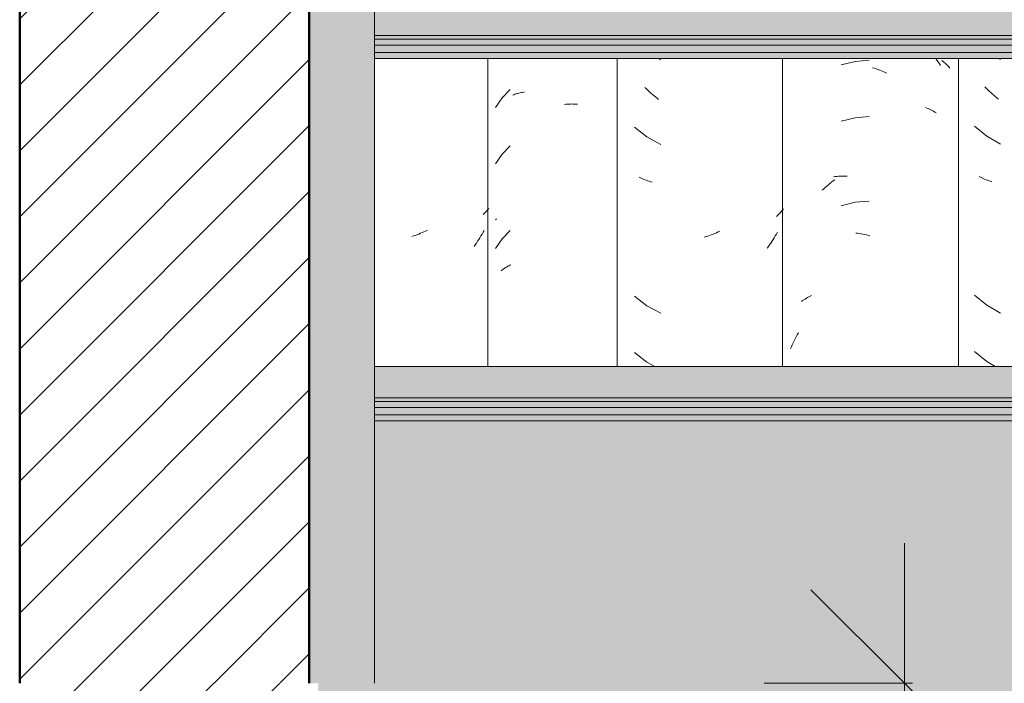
# Model space of a CAD drawing. Header units: metres. Extents: x -28.2 to -1.6, y -1.6 to 5.9.
# Tile 48 of 88: x -17.152 to -16.625, y 2.65 to 3.005. Entities that reach past the tile are written whole.
import ezdxf

# ---------------------------------------------------------------- set-up
doc = ezdxf.new("R2010")
doc.units = ezdxf.units.M
for name, color, linetype, lineweight in [('A-ANNO-DIMS', 7, 'Continuous', 9), ('A-ANNO-DIMS-50', 7, 'Continuous', 9), ('A-DETL-GENF', 7, 'Continuous', 5), ('A-FLOR-PATT', 7, 'Continuous', 50), ('A-GLAZ-CWMG', 7, 'Continuous', 5), ('A-ROOF', 7, 'Continuous', 5), ('A-WALL-PATT', 7, 'Continuous', 5), ('I-WALL', 7, 'Continuous', 5)]:
    doc.layers.add(name, color=color, linetype=linetype, lineweight=lineweight)
doc.layers.add('A-DETL', color=7, linetype='Continuous', lineweight=5, true_color=0x00a600)
doc.styles.add('Arial_1', font='arial.ttf', dxfattribs={"height": 0.075})
doc.dimstyles.new('Com_linha__ref__contínua__-_Cor_Vermelha_Arial_1_5mm_2', dxfattribs={"dimscale": 0.3048, "dimtxt": 0.076519, "dimasz": 0.328084, "dimexe": 0.246063, "dimexo": 0.246063, "dimgap": 0.024606, "dimtad": 1, "dimdec": 1, "dimlfac": 100, "dimrnd": 0.1, "dimdsep": 46, "dimtxsty": 'Arial_1', "dimblk1": 'OBLIQUE', "dimblk2": 'OBLIQUE', "dimsah": 1, "dimcen": 0.09, "dimdle": 0.246063, "dimazin": 0, "dimtfac": 1, "dimtdec": 4, "dimtix": 1, "dimtmove": 0, "dimatfit": 3, "dimfxl": 1, "dimtvp": 1, "dimtolj": 1, "dimtzin": 0, "dimarcsym": 2})
pattern_1 = [(45, (-13.49178, 2.812), (-0.01767767, 0.01767767), [])]

# ---------------------------------------------------------------- blocks, each defined once
blk = doc.blocks.new('FP_115-CASA 4')
at = {"layer": 'A-GLAZ-CWMG', "color": 9, "true_color": 0xc0c0c0}
for p, q in [((-17.71087, 2.98442), (-17.70983, 2.98382)), ((-17.71737, 2.96847), (-17.71813, 2.96925)), ((-17.71659, 2.9677), (-17.71737, 2.96847)), ((-17.71581, 2.96694), (-17.71659, 2.9677)), ((-17.71502, 2.9662), (-17.71581, 2.96694)), ((-17.71421, 2.96547), (-17.71502, 2.9662)), ((-17.7134, 2.96476), (-17.71421, 2.96547)), ((-17.71258, 2.96407), (-17.7134, 2.96476)), ((-17.71175, 2.96338), (-17.71258, 2.96407)), ((-17.71092, 2.96272), (-17.71175, 2.96338)), ((-17.72366, 2.94817), (-17.71715, 2.94282)), ((-17.71715, 2.94282), (-17.70983, 2.93861)), ((-17.72051, 2.92087), (-17.72122, 2.92123)), ((-17.71977, 2.92052), (-17.72051, 2.92087)), ((-17.71903, 2.92018), (-17.71977, 2.92052)), ((-17.71828, 2.91986), (-17.71903, 2.92018)), ((-17.71752, 2.91955), (-17.71828, 2.91986)), ((-17.71675, 2.91926), (-17.71752, 2.91955)), ((-17.71597, 2.91898), (-17.71675, 2.91926)), ((-17.71517, 2.91871), (-17.71597, 2.91898)), ((-17.71437, 2.91846), (-17.71517, 2.91871)), ((-17.72366, 2.85774), (-17.71715, 2.85239)), ((-17.71715, 2.85239), (-17.70983, 2.84818)), ((-17.72366, 2.8276), (-17.71715, 2.82225)), ((-17.71715, 2.82225), (-17.7126, 2.81963))]:
    blk.add_line(p, q, dxfattribs=at)
blk = doc.blocks.new('FP_116-CASA 4')
at = {"layer": 'A-GLAZ-CWMG', "color": 9, "true_color": 0xc0c0c0}
for p, q in [((-17.78764, 2.98281), (-17.79505, 2.98096)), ((-17.78003, 2.98349), (-17.78764, 2.98281)), ((-17.77824, 2.97948), (-17.77729, 2.97918)), ((-17.74441, 2.98442), (-17.74379, 2.98354)), ((-17.74379, 2.98354), (-17.74314, 2.98257)), ((-17.74314, 2.98257), (-17.74251, 2.9816)), ((-17.74251, 2.9816), (-17.74188, 2.98061)), ((-17.74112, 2.98332), (-17.74053, 2.98284)), ((-17.74053, 2.98284), (-17.73996, 2.98236)), ((-17.73996, 2.98236), (-17.7394, 2.98186)), ((-17.7394, 2.98186), (-17.73886, 2.98135)), ((-17.73886, 2.98135), (-17.73833, 2.98083)), ((-17.73833, 2.98083), (-17.73781, 2.9803)), ((-17.73781, 2.9803), (-17.73732, 2.97977)), ((-17.73732, 2.97977), (-17.73684, 2.97922)), ((-17.77729, 2.97918), (-17.77633, 2.97886)), ((-17.77633, 2.97886), (-17.77538, 2.97852)), ((-17.77538, 2.97852), (-17.77443, 2.97816)), ((-17.77443, 2.97816), (-17.77348, 2.97779)), ((-17.77348, 2.97779), (-17.77253, 2.97739)), ((-17.77253, 2.97739), (-17.77158, 2.97698)), ((-17.77158, 2.97698), (-17.77064, 2.97655)), ((-17.75001, 2.95821), (-17.74925, 2.95791)), ((-17.78003, 2.95334), (-17.78764, 2.95266)), ((-17.74925, 2.95791), (-17.7485, 2.95759)), ((-17.7485, 2.95759), (-17.74777, 2.95725)), ((-17.74777, 2.95725), (-17.74704, 2.95691)), ((-17.74704, 2.95691), (-17.74633, 2.95654)), ((-17.74633, 2.95654), (-17.74563, 2.95617)), ((-17.74563, 2.95617), (-17.74495, 2.95578)), ((-17.74495, 2.95578), (-17.74427, 2.95537)), ((-17.78764, 2.95266), (-17.79505, 2.95082)), ((-17.7983, 2.92125), (-17.79742, 2.92134)), ((-17.79742, 2.92134), (-17.79652, 2.92141)), ((-17.79652, 2.92141), (-17.79562, 2.92146)), ((-17.79562, 2.92146), (-17.79472, 2.9215)), ((-17.79472, 2.9215), (-17.79381, 2.92151)), ((-17.79381, 2.92151), (-17.79289, 2.92151)), ((-17.79289, 2.92151), (-17.79197, 2.92149)), ((-17.80363, 2.91544), (-17.80279, 2.91617)), ((-17.80279, 2.91617), (-17.80195, 2.91688)), ((-17.80195, 2.91688), (-17.8011, 2.91757)), ((-17.8011, 2.91757), (-17.80023, 2.91825)), ((-17.80023, 2.91825), (-17.79937, 2.91891)), ((-17.79937, 2.91891), (-17.79849, 2.91956)), ((-17.79918, 2.92115), (-17.7983, 2.92125)), ((-17.80527, 2.91393), (-17.80446, 2.91469)), ((-17.80446, 2.91469), (-17.80363, 2.91544)), ((-17.78764, 2.90745), (-17.79505, 2.9056)), ((-17.78003, 2.90813), (-17.78764, 2.90745)), ((-17.7873, 2.89099), (-17.78636, 2.89087)), ((-17.78636, 2.89087), (-17.78541, 2.89072)), ((-17.78541, 2.89072), (-17.78446, 2.89056)), ((-17.78446, 2.89056), (-17.78351, 2.89038)), ((-17.78351, 2.89038), (-17.78255, 2.89018)), ((-17.78255, 2.89018), (-17.7816, 2.88996)), ((-17.7816, 2.88996), (-17.78064, 2.88972)), ((-17.78064, 2.88972), (-17.77969, 2.88947)), ((-17.81637, 2.85441), (-17.81573, 2.85485)), ((-17.81573, 2.85485), (-17.81508, 2.85527)), ((-17.81508, 2.85527), (-17.81442, 2.85569)), ((-17.81442, 2.85569), (-17.81375, 2.85609)), ((-17.81375, 2.85609), (-17.81306, 2.85647)), ((-17.81306, 2.85647), (-17.81235, 2.85684)), ((-17.81235, 2.85684), (-17.81164, 2.8572)), ((-17.81164, 2.8572), (-17.81091, 2.85755)), ((-17.81859, 2.83649), (-17.81801, 2.83751)), ((-17.82127, 2.83123), (-17.82077, 2.83231)), ((-17.82077, 2.83231), (-17.82024, 2.83337)), ((-17.82024, 2.83337), (-17.81971, 2.83442)), ((-17.81971, 2.83442), (-17.81916, 2.83546)), ((-17.81916, 2.83546), (-17.81859, 2.83649)), ((-17.82223, 2.82906), (-17.82176, 2.83015)), ((-17.82176, 2.83015), (-17.82127, 2.83123))]:
    blk.add_line(p, q, dxfattribs=at)
blk = doc.blocks.new('FP_117-CASA 4')
at = {"layer": 'A-GLAZ-CWMG', "color": 9, "true_color": 0xc0c0c0}
for p, q in [((-17.89312, 2.98442), (-17.89175, 2.98368)), ((-17.89939, 2.96815), (-17.90017, 2.96891)), ((-17.89861, 2.9674), (-17.89939, 2.96815)), ((-17.89781, 2.96666), (-17.89861, 2.9674)), ((-17.89701, 2.96594), (-17.89781, 2.96666)), ((-17.89619, 2.96523), (-17.89701, 2.96594)), ((-17.89537, 2.96454), (-17.89619, 2.96523)), ((-17.89454, 2.96386), (-17.89537, 2.96454)), ((-17.8937, 2.96319), (-17.89454, 2.96386)), ((-17.89285, 2.96255), (-17.8937, 2.96319)), ((-17.90581, 2.9477), (-17.89917, 2.9425)), ((-17.89917, 2.9425), (-17.89175, 2.93846)), ((-17.90259, 2.92047), (-17.90332, 2.92082)), ((-17.90184, 2.92014), (-17.90259, 2.92047)), ((-17.90109, 2.91982), (-17.90184, 2.92014)), ((-17.90032, 2.91952), (-17.90109, 2.91982)), ((-17.89955, 2.91923), (-17.90032, 2.91952)), ((-17.89876, 2.91895), (-17.89955, 2.91923)), ((-17.89797, 2.91869), (-17.89876, 2.91895)), ((-17.89716, 2.91844), (-17.89797, 2.91869)), ((-17.89635, 2.91821), (-17.89716, 2.91844)), ((-17.82917, 2.90043), (-17.82976, 2.89989)), ((-17.8286, 2.90099), (-17.82917, 2.90043)), ((-17.82804, 2.90156), (-17.8286, 2.90099)), ((-17.8275, 2.90214), (-17.82804, 2.90156)), ((-17.82698, 2.90273), (-17.8275, 2.90214)), ((-17.82647, 2.90333), (-17.82698, 2.90273)), ((-17.82598, 2.90393), (-17.82647, 2.90333)), ((-17.86559, 2.88972), (-17.86653, 2.8894)), ((-17.86466, 2.89007), (-17.86559, 2.88972)), ((-17.86372, 2.89043), (-17.86466, 2.89007)), ((-17.86279, 2.89081), (-17.86372, 2.89043)), ((-17.86186, 2.8912), (-17.86279, 2.89081)), ((-17.86094, 2.89161), (-17.86186, 2.8912)), ((-17.86001, 2.89204), (-17.86094, 2.89161)), ((-17.82982, 2.89042), (-17.8304, 2.88943)), ((-17.82927, 2.89141), (-17.82982, 2.89042)), ((-17.86747, 2.88909), (-17.86841, 2.8888)), ((-17.86653, 2.8894), (-17.86747, 2.88909)), ((-17.83345, 2.88469), (-17.8341, 2.88378)), ((-17.83281, 2.88562), (-17.83345, 2.88469)), ((-17.83219, 2.88656), (-17.83281, 2.88562)), ((-17.83158, 2.8875), (-17.83219, 2.88656)), ((-17.83098, 2.88846), (-17.83158, 2.8875)), ((-17.8304, 2.88943), (-17.83098, 2.88846)), ((-17.8341, 2.88378), (-17.83476, 2.88288)), ((-17.90581, 2.85727), (-17.89917, 2.85207)), ((-17.89917, 2.85207), (-17.89175, 2.84803)), ((-17.90581, 2.82713), (-17.89917, 2.82193)), ((-17.89917, 2.82193), (-17.89494, 2.81963))]:
    blk.add_line(p, q, dxfattribs=at)
blk = doc.blocks.new('FP_118-CASA 4')
at = {"layer": 'A-GLAZ-CWMG', "color": 9, "true_color": 0xc0c0c0}
for p, q in [((-17.97231, 2.96777), (-17.97669, 2.96332)), ((-17.97097, 2.96485), (-17.97044, 2.96505)), ((-17.97044, 2.96505), (-17.96989, 2.96525)), ((-17.96989, 2.96525), (-17.96934, 2.96543)), ((-17.96934, 2.96543), (-17.96878, 2.96561)), ((-17.96878, 2.96561), (-17.96822, 2.96577)), ((-17.96822, 2.96577), (-17.96765, 2.96592)), ((-17.96765, 2.96592), (-17.96707, 2.96606)), ((-17.96707, 2.96606), (-17.96648, 2.96619)), ((-17.96648, 2.96619), (-17.96589, 2.96631)), ((-17.96589, 2.96631), (-17.9653, 2.96642)), ((-17.9653, 2.96642), (-17.96469, 2.96651)), ((-17.97669, 2.96332), (-17.9802, 2.95816)), ((-17.9433, 2.95986), (-17.94264, 2.95993)), ((-17.94264, 2.95993), (-17.94199, 2.95998)), ((-17.94199, 2.95998), (-17.94134, 2.96003)), ((-17.94134, 2.96003), (-17.94069, 2.96006)), ((-17.94069, 2.96006), (-17.94004, 2.96007)), ((-17.94004, 2.96007), (-17.9394, 2.96008)), ((-17.9394, 2.96008), (-17.93876, 2.96007)), ((-17.93876, 2.96007), (-17.93812, 2.96005)), ((-17.93812, 2.96005), (-17.93749, 2.96002)), ((-17.93749, 2.96002), (-17.93686, 2.95998)), ((-17.93686, 2.95998), (-17.93624, 2.95992)), ((-17.97231, 2.93763), (-17.97669, 2.93318)), ((-17.97669, 2.93318), (-17.9802, 2.92802)), ((-17.9802, 2.89805), (-17.97998, 2.89832)), ((-17.97998, 2.89832), (-17.97975, 2.89858)), ((-17.97231, 2.89242), (-17.97669, 2.88796)), ((-17.97669, 2.88796), (-17.9802, 2.88281)), ((-17.97257, 2.87372), (-17.97206, 2.87396)), ((-17.97717, 2.87086), (-17.97675, 2.87119)), ((-17.97675, 2.87119), (-17.97632, 2.8715)), ((-17.97632, 2.8715), (-17.97589, 2.87181)), ((-17.97589, 2.87181), (-17.97544, 2.87211)), ((-17.97544, 2.87211), (-17.97499, 2.8724)), ((-17.97499, 2.8724), (-17.97452, 2.87269)), ((-17.97452, 2.87269), (-17.97404, 2.87296)), ((-17.97404, 2.87296), (-17.97356, 2.87322)), ((-17.97356, 2.87322), (-17.97307, 2.87348)), ((-17.97307, 2.87348), (-17.97257, 2.87372))]:
    blk.add_line(p, q, dxfattribs=at)
blk = doc.blocks.new('FP_119-CASA 4')
at = {"layer": 'A-GLAZ-CWMG', "color": 9, "true_color": 0xc0c0c0}
for p, q in [((-17.98628, 2.9014), (-17.98681, 2.90088)), ((-17.98575, 2.90192), (-17.98628, 2.9014)), ((-17.98525, 2.90245), (-17.98575, 2.90192)), ((-17.98475, 2.90299), (-17.98525, 2.90245)), ((-17.98428, 2.90354), (-17.98475, 2.90299)), ((-17.98381, 2.9041), (-17.98428, 2.90354)), ((-18.02323, 2.88976), (-18.02417, 2.88944)), ((-18.02229, 2.89011), (-18.02323, 2.88976)), ((-18.02136, 2.89047), (-18.02229, 2.89011)), ((-18.02043, 2.89085), (-18.02136, 2.89047)), ((-18.0195, 2.89124), (-18.02043, 2.89085)), ((-18.01857, 2.89166), (-18.0195, 2.89124)), ((-18.01765, 2.89208), (-18.01857, 2.89166)), ((-18.01673, 2.89253), (-18.01765, 2.89208)), ((-17.98743, 2.89042), (-17.988, 2.88944)), ((-17.98687, 2.89141), (-17.98743, 2.89042)), ((-17.98633, 2.89241), (-17.98687, 2.89141)), ((-18.02417, 2.88944), (-18.02511, 2.88913)), ((-17.99107, 2.88471), (-17.99172, 2.8838)), ((-17.99043, 2.88563), (-17.99107, 2.88471)), ((-17.9898, 2.88657), (-17.99043, 2.88563)), ((-17.98919, 2.88752), (-17.9898, 2.88657)), ((-17.98859, 2.88847), (-17.98919, 2.88752)), ((-17.988, 2.88944), (-17.98859, 2.88847))]:
    blk.add_line(p, q, dxfattribs=at)
blk = doc.blocks.new('Rectangular Mullion - Telha Fibrocimento - Ondulada-V113-CASA 4')
at = {"layer": 'A-GLAZ-CWMG'}
for p, q in [((-17.98432, 2.81963), (-17.98432, 2.98442)), ((-17.9151, 2.81963), (-17.9151, 2.98442)), ((-17.82649, 2.81963), (-17.82649, 2.98442)), ((-17.73225, 2.81963), (-17.73225, 2.98442))]:
    blk.add_line(p, q, dxfattribs=at)
for name in ['FP_116-CASA 4', 'FP_118-CASA 4', 'FP_119-CASA 4', 'FP_117-CASA 4', 'FP_115-CASA 4']:
    blk.add_blockref(name, (0, 0), dxfattribs=at)
blk = doc.blocks.new('LONGARINA_STEEL_FRAME - LONGARINA_STEEL_FRAME-1917798-CASA 4')
at = {"layer": 'A-ROOF', "true_color": 0x9fa09c}
blk.add_hatch(color=253, dxfattribs=at).paths.add_polyline_path([(-18.04504, 2.65), (-18.04504, 3.68355), (-18.08004, 3.68355), (-18.08004, 2.65), (-18.07504, 2.65)])
h = blk.add_hatch(color=253, dxfattribs=at)
h.paths.add_polyline_path([(-15.50504, 2.99678), (-15.50504, 3.0136), (-15.64307, 3.0136), (-15.65174, 3.01209), (-15.66207, 3.01225), (-15.66724, 3.0136), (-16.19607, 3.0136), (-16.20276, 3.01206), (-16.21507, 3.01225), (-16.22024, 3.0136), (-16.74907, 3.0136), (-16.75754, 3.01165), (-16.75754, 2.99678), (-15.63984, 2.99678)])
h.paths.add_polyline_path([(-18.04504, 2.99678), (-16.79254, 2.99678), (-16.79254, 3.0136), (-17.30207, 3.0136), (-17.30876, 3.01206), (-17.32107, 3.01225), (-17.32624, 3.0136), (-18.04504, 3.0136), (-18.04504, 3.00014)])
h = blk.add_hatch(color=253, dxfattribs=at)
h.paths.add_polyline_path([(-16.79965, 2.99481), (-16.79254, 2.99481), (-16.79254, 2.99678), (-18.04504, 2.99678), (-18.04504, 2.99481), (-16.87618, 2.99481)])
h.paths.add_polyline_path([(-15.50504, 2.99481), (-15.50504, 2.99678), (-16.75754, 2.99678), (-16.75754, 2.99481), (-15.64125, 2.99481)])
h = blk.add_hatch(color=253, dxfattribs=at)
h.paths.add_polyline_path([(-16.57007, 2.99154), (-15.50504, 2.99154), (-15.50504, 2.99481), (-16.75754, 2.99481), (-16.75754, 2.99154), (-16.57247, 2.99154)])
h.paths.add_polyline_path([(-18.03238, 2.99154), (-16.79254, 2.99154), (-16.79254, 2.99481), (-18.04504, 2.99481), (-18.04504, 2.99154)])
h = blk.add_hatch(color=253, dxfattribs=at)
h.paths.add_polyline_path([(-15.64336, 2.98769), (-15.50504, 2.98769), (-15.50504, 2.99154), (-16.75754, 2.99154), (-16.75754, 2.98769), (-15.64351, 2.98769)])
h.paths.add_polyline_path([(-18.04504, 2.98769), (-16.79254, 2.98769), (-16.79254, 2.99154), (-18.04504, 2.99154)])
h = blk.add_hatch(color=253, dxfattribs=at)
h.paths.add_polyline_path([(-15.65174, 2.98442), (-15.50504, 2.98442), (-15.50504, 2.98769), (-16.75754, 2.98769), (-16.75754, 2.98442), (-15.65943, 2.98442)])
h.paths.add_polyline_path([(-18.04504, 2.98442), (-16.79254, 2.98442), (-16.79302, 2.98769), (-18.04504, 2.98769)])
h = blk.add_hatch(color=253, dxfattribs=at)
h.paths.add_polyline_path([(-15.63457, 2.80282), (-15.50504, 2.80282), (-15.50504, 2.81963), (-15.64307, 2.81963), (-15.65174, 2.81813), (-15.66207, 2.81828), (-15.66724, 2.81963), (-16.19607, 2.81963), (-16.20276, 2.8181), (-16.21507, 2.81828), (-16.22024, 2.81963), (-16.74907, 2.81963), (-16.75754, 2.81812), (-16.75754, 2.80282), (-15.63468, 2.80282)])
h.paths.add_polyline_path([(-18.04504, 2.80282), (-16.79254, 2.80282), (-16.79302, 2.81963), (-17.30207, 2.81963), (-17.30876, 2.8181), (-17.32107, 2.81828), (-17.32624, 2.81963), (-18.04504, 2.81963), (-18.04504, 2.80786)])
h = blk.add_hatch(color=253, dxfattribs=at)
h.paths.add_polyline_path([(-18.04504, 2.80084), (-16.79254, 2.80084), (-16.79254, 2.80282), (-18.04504, 2.80282)])
h.paths.add_polyline_path([(-15.50504, 2.80084), (-15.50504, 2.80282), (-16.75754, 2.80282), (-16.75754, 2.80084), (-15.63594, 2.80084)])
h = blk.add_hatch(color=253, dxfattribs=at)
h.paths.add_polyline_path([(-16.92279, 2.79758), (-16.79254, 2.79758), (-16.79254, 2.80084), (-18.04504, 2.80084), (-18.04504, 2.79758), (-16.94115, 2.79758)])
h.paths.add_polyline_path([(-15.50504, 2.79758), (-15.50504, 2.80084), (-16.75754, 2.80084), (-16.75754, 2.79758), (-15.63821, 2.79758)])
h = blk.add_hatch(color=253, dxfattribs=at)
h.paths.add_polyline_path([(-16.91116, 2.79372), (-16.79254, 2.79372), (-16.79254, 2.79758), (-18.04504, 2.79758), (-18.04504, 2.79372), (-16.9183, 2.79372)])
h.paths.add_polyline_path([(-15.50504, 2.79372), (-15.50504, 2.79758), (-16.75754, 2.79758), (-16.75754, 2.79372), (-15.64089, 2.79372)])
h = blk.add_hatch(color=253, dxfattribs=at)
h.paths.add_polyline_path([(-15.50504, 2.79046), (-15.50504, 2.79372), (-16.75754, 2.79372), (-16.75754, 2.79046), (-15.64316, 2.79046)])
h.paths.add_polyline_path([(-18.04504, 2.79046), (-16.79254, 2.79046), (-16.79254, 2.79372), (-18.04504, 2.79372)])
at = {"layer": 'A-ROOF'}
for p, q in [((-18.04504, 2.65), (-18.04504, 3.68355)), ((-16.79254, 2.99678), (-18.04504, 2.99678)), ((-16.79254, 2.99481), (-18.04504, 2.99481)), ((-16.79254, 2.99154), (-18.04504, 2.99154)), ((-16.79254, 2.98769), (-18.04504, 2.98769)), ((-16.79254, 2.98442), (-18.04504, 2.98442)), ((-17.50994, 2.81963), (-18.04504, 2.81963)), ((-16.79254, 2.80282), (-18.04504, 2.80282)), ((-16.79254, 2.80084), (-18.04504, 2.80084)), ((-16.79254, 2.79758), (-18.04504, 2.79758)), ((-16.79254, 2.79372), (-18.04504, 2.79372)), ((-16.79254, 2.79046), (-18.04504, 2.79046))]:
    blk.add_line(p, q, dxfattribs=at)
blk = doc.blocks.new('DIMBLOCK22-CASA 4')
at = {"layer": 'A-ANNO-DIMS-50', "color": 242, "true_color": 0xbd2b2e, "transparency": 16777216}
for p, q in [((-16.67805, 2.455), (-16.67805, 2.725)), ((-16.67805, 2.65), (-16.72805, 2.7)), ((-16.67805, 2.65), (-16.75305, 2.65)), ((-16.67805, 2.65), (-16.62805, 2.6)), ((-16.67805, 2.65), (-16.67376, 2.65)), ((-16.67805, 2.53), (-16.72805, 2.58)), ((-16.67805, 2.53), (-16.75305, 2.53)), ((-16.67805, 2.53), (-16.62805, 2.48)), ((-16.67805, 2.53), (-16.67376, 2.53))]:
    blk.add_line(p, q, dxfattribs=at)
at = {"layer": 'A-ANNO-DIMS-50', "color": 0, "transparency": 16777216, "insert": (-16.78292, 2.53232), "char_height": 0.075, "width": 0.1384414, "attachment_point": 1, "rotation": 90, "line_spacing_factor": 0.941778, "style": 'Arial_1'}
blk.add_mtext('12', dxfattribs=at)
blk = doc.blocks.new('_Oblique')
at = {"color": 0, "linetype": 'ByBlock', "lineweight": -2}
blk.add_line((-0.5, -0.5), (0.5, 0.5), dxfattribs=at)

msp = doc.modelspace()

# ---------------------------------------------------------------- hatches: boundary and pattern name
at = {"layer": 'A-DETL-GENF', "true_color": 0x808080}
h = msp.add_hatch(dxfattribs=at)
h.set_pattern_fill('FP_1', color=8, style=0, pattern_type=2)
h.set_pattern_definition(pattern_1)
h.paths.add_polyline_path([(-17.14432, 2.65), (-16.99682, 2.65023), (-16.99682, 4.25), (-17.15182, 4.25), (-17.15182, 2.65), (-17.14682, 2.65)])
at = {"layer": 'A-FLOR-PATT', "lineweight": 5, "true_color": 0x808080}
h = msp.add_hatch(dxfattribs=at)
h.set_pattern_fill('FP_2', color=8, style=0, pattern_type=2)
h.set_pattern_definition([(0, (-13.49178, 2.812), (0.2032, 0.0508), [0.01676, -0.13564, 0.01676, -0.13564, -0.8128]), (0, (-13.49178, 2.812), (0.2032, 0.0508), [-0.3048, 0.01676, -0.28804, 0.01676, -0.13564, -0.3556]), (0, (-13.49178, 2.812), (0.2032, 0.0508), [-0.762, 0.01676, -0.08484, 0.01676, -0.23724]), (120, (-13.41578, 2.838), (-0.1455941, 0.15057636), [0.01676, -0.13564, 0.01676, -0.13564, -0.8128]), (120, (-13.41578, 2.838), (-0.1455941, 0.15057636), [-0.3048, 0.01676, -0.28804, 0.01676, -0.13564, -0.3556]), (120, (-13.41578, 2.838), (-0.1455941, 0.15057636), [-0.762, 0.01676, -0.08484, 0.01676, -0.23724]), (240, (-13.38978, 2.939), (-0.0576059, -0.20137636), [0.01676, -0.13564, 0.01676, -0.13564, -0.8128]), (240, (-13.38978, 2.939), (-0.0576059, -0.20137636), [-0.3048, 0.01676, -0.28804, 0.01676, -0.13564, -0.3556]), (240, (-13.38978, 2.939), (-0.0576059, -0.20137636), [-0.762, 0.01676, -0.08484, 0.01676, -0.23724])])
h.paths.add_polyline_path([(-16.86435, 2.53), (-10.31182, 2.53), (-10.31182, 2.65), (-16.99182, 2.65), (-16.99182, 2.53)])
at = {"layer": 'A-WALL-PATT', "true_color": 0xd6d6d6}
h = msp.add_hatch(color=254, dxfattribs=at)
h.paths.add_polyline_path([(-16.96182, 2.65), (-15.70932, 2.65), (-15.70932, 2.79046), (-16.96182, 2.79046), (-16.96182, 2.76479)])
h.paths.add_polyline_path([(-15.02768, 2.65), (-14.42182, 2.65), (-14.42182, 2.79046), (-15.67432, 2.79046), (-15.67432, 2.65), (-15.18074, 2.65)])
at = {"layer": 'A-WALL-PATT', "true_color": 0x808080}
h = msp.add_hatch(dxfattribs=at)
h.set_pattern_fill('FP_1', color=8, style=0, pattern_type=2)
h.set_pattern_definition(pattern_1)
h.paths.add_polyline_path([(-17.14432, -0.07), (-17.14432, 2.65), (-17.14682, 2.65), (-17.14682, -0.07)])
h = msp.add_hatch(dxfattribs=at)
h.set_pattern_fill('FP_1', color=8, style=0, pattern_type=2)
h.set_pattern_definition(pattern_1)
h.paths.add_polyline_path([(-17.14182, -0.07), (-17.14182, 2.65), (-17.14432, 2.65), (-17.14432, -0.07)])
h = msp.add_hatch(dxfattribs=at)
h.set_pattern_fill('FP_1', color=8, style=0, pattern_type=2)
h.set_pattern_definition(pattern_1)
h.paths.add_polyline_path([(-17.0174, -0.07), (-17.00182, -0.07), (-17.00182, 2.65), (-17.14182, 2.65), (-17.14182, -0.07)])
h = msp.add_hatch(dxfattribs=at)
h.set_pattern_fill('FP_1', color=8, style=0, pattern_type=2)
h.set_pattern_definition(pattern_1)
h.paths.add_polyline_path([(-16.99932, -0.07), (-16.99932, 2.65), (-17.00182, 2.65), (-17.00182, -0.07)])
h = msp.add_hatch(dxfattribs=at)
h.set_pattern_fill('FP_1', color=8, style=0, pattern_type=2)
h.set_pattern_definition(pattern_1)
h.paths.add_polyline_path([(-16.99682, -0.07), (-16.99682, 2.65), (-16.99932, 2.65), (-16.99932, -0.07)])
at = {"layer": 'I-WALL', "true_color": 0x808080}
h = msp.add_hatch(dxfattribs=at)
h.set_pattern_fill('FP_1', color=8, style=0, pattern_type=2)
h.set_pattern_definition(pattern_1)
h.paths.add_polyline_path([(-17.14682, -0.07), (-17.14682, 2.65), (-17.15182, 2.65), (-17.15182, -0.07)])
h = msp.add_hatch(dxfattribs=at)
h.set_pattern_fill('FP_1', color=8, style=0, pattern_type=2)
h.set_pattern_definition(pattern_1)
h.paths.add_polyline_path([(-16.99182, -0.07), (-16.99182, 2.65), (-16.99682, 2.65), (-16.99682, -0.07)])

# ---------------------------------------------------------------- linework, layer by layer
at = {"layer": 'A-DETL', "color": 7, "lineweight": 50}
for p, q in [((-17.15182, 4.25), (-17.15182, 2.65)), ((-16.99682, 2.65), (-16.99682, 4.25))]:
    msp.add_line(p, q, dxfattribs=at)

# ---------------------------------------------------------------- block references
at = {"layer": 'A-GLAZ-CWMG'}
msp.add_blockref('Rectangular Mullion - Telha Fibrocimento - Ondulada-V113-CASA 4', (1.08322, 0), dxfattribs=at)
at = {"layer": 'A-ROOF'}
msp.add_blockref('LONGARINA_STEEL_FRAME - LONGARINA_STEEL_FRAME-1917798-CASA 4', (1.08322, 0), dxfattribs=at)

# ---------------------------------------------------------------- dimensions: what is measured, and where the dimension line sits
at = {"layer": 'A-ANNO-DIMS', "color": 242, "true_color": 0xbd2b2e}
dim = msp.add_linear_dim(base=(-16.67805, 2.65), p1=(-16.74876, 2.53), p2=(-16.74876, 2.65), angle=90, dimstyle='Com_linha__ref__contínua__-_Cor_Vermelha_Arial_1_5mm_2', override={"dimpost": '<>', "dimfxl": 0.12}, dxfattribs=at)
dim.commit()
dim.dimension.update_dxf_attribs({"geometry": 'DIMBLOCK22-CASA 4', "text_midpoint": (-16.72321, 2.59)})

doc.saveas('drawing.dxf')
